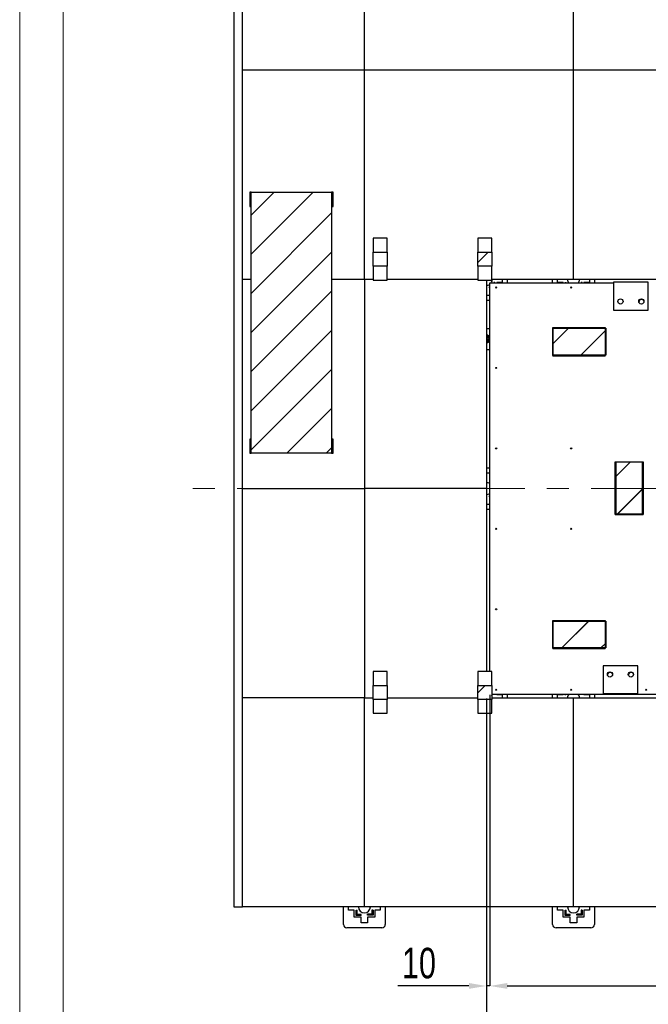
# Model space of a CAD drawing. Header units: millimetres. Extents: x 0 to 841, y 0 to 594.
# Tile 2 of 92: x 0 to 72, y 116 to 229. Entities that reach past the tile are written whole.
import ezdxf

# ---------------------------------------------------------------- set-up
doc = ezdxf.new("R2010")
doc.units = ezdxf.units.MM
doc.header["$PDSIZE"] = -1
doc.linetypes.add('CENTERX2', pattern=[20.32, 12.7, -2.54, 2.54, -2.54])
for name, color, linetype in [('COTES', 1, 'Continuous'), ('TRAIT-FINS', 9, 'Continuous'), ('TRAIT-MIXTES', 3, 'CENTERX2')]:
    doc.layers.add(name, color=color, linetype=linetype)
doc.layers.add('TRAIT-FORT', color=4, linetype='Continuous', lineweight=25)
doc.styles.add('SLDTEXTSTYLE0', font='TXT', dxfattribs={"width": 0.75})
doc.dimstyles.new('SLDDIMSTYLE3', dxfattribs={"dimtxt": 3.5, "dimasz": 2, "dimexe": 0, "dimexo": 0.0625, "dimgap": 0.875, "dimtad": 1, "dimlfac": 25, "dimrnd": 1e-09, "dimzin": 12, "dimdsep": 46, "dimtxsty": 'SLDTEXTSTYLE0', "dimsah": 1, "dimcen": 0.09, "dimadec": 0, "dimazin": 3, "dimtfac": 1, "dimtofl": 0, "dimtmove": 0, "dimatfit": 3, "dimfxl": 1, "dimfrac": 2, "dimtolj": 1, "dimtzin": 12, "dimarcsym": 0})
doc.dimstyles.new('SLDDIMSTYLE4', dxfattribs={"dimtxt": 3.5, "dimasz": 2, "dimexe": 0, "dimexo": 0.0625, "dimgap": 0.875, "dimtad": 1, "dimlfac": 25, "dimrnd": 1e-09, "dimzin": 12, "dimdsep": 46, "dimtxsty": 'SLDTEXTSTYLE0', "dimsah": 1, "dimcen": 0.09, "dimadec": 0, "dimazin": 3, "dimtfac": 1, "dimtmove": 0, "dimatfit": 0, "dimfxl": 1, "dimfrac": 2, "dimtolj": 1, "dimtzin": 12, "dimarcsym": 0})

# ---------------------------------------------------------------- blocks, each defined once
blk = doc.blocks.new('_D_14')
at = {"layer": 'COTES', "color": 0, "lineweight": -2, "transparency": 16777216}
for p, q in [((53.97, 151.14), (53.97, 117.74)), ((159.17, 151.14), (159.17, 117.74)), ((55.97, 117.74), (157.17, 117.74))]:
    blk.add_line(p, q, dxfattribs=at)
at = {"layer": 'COTES', "color": 0, "transparency": 16777216}
for points in [[(55.97, 118.08), (55.97, 117.41), (53.97, 117.74)], [(157.17, 118.08), (157.17, 117.41), (159.17, 117.74)]]:
    blk.add_solid(points, dxfattribs=at)
at = {"layer": 'Defpoints', "color": 0, "transparency": 16777216}
for p in [(53.97, 151.21), (159.17, 151.21), (159.17, 117.74)]:
    blk.add_point(p, dxfattribs=at)
at = {"layer": 'COTES', "color": 0, "transparency": 16777216, "insert": (106.57, 122.12), "char_height": 3.5, "attachment_point": 2, "style": 'SLDTEXTSTYLE0'}
blk.add_mtext('\\A1;2630', dxfattribs=at)
blk = doc.blocks.new('_D_16')
at = {"layer": 'COTES', "color": 0, "lineweight": -2, "transparency": 16777216}
for p, q in [((53.57, 150.74), (53.57, 108.41)), ((159.57, 150.74), (159.57, 108.41)), ((157.57, 108.41), (55.57, 108.41))]:
    blk.add_line(p, q, dxfattribs=at)
at = {"layer": 'COTES', "color": 0, "transparency": 16777216}
for points in [[(55.57, 108.74), (55.57, 108.07), (53.57, 108.41)], [(157.57, 108.74), (157.57, 108.07), (159.57, 108.41)]]:
    blk.add_solid(points, dxfattribs=at)
at = {"layer": 'Defpoints', "color": 0, "transparency": 16777216}
for p in [(53.57, 150.81), (159.57, 150.81), (53.57, 108.41)]:
    blk.add_point(p, dxfattribs=at)
at = {"layer": 'COTES', "color": 0, "transparency": 16777216, "insert": (106.57, 112.78), "char_height": 3.5, "attachment_point": 2, "style": 'SLDTEXTSTYLE0'}
blk.add_mtext('\\A1;2650', dxfattribs=at)
blk = doc.blocks.new('_D_17')
at = {"layer": 'COTES', "color": 0, "lineweight": -2, "transparency": 16777216}
for p, q in [((53.57, 150.74), (53.57, 117.74)), ((53.97, 151.14), (53.97, 117.74)), ((51.57, 117.74), (43.42, 117.74)), ((53.97, 117.74), (53.57, 117.74)), ((55.97, 117.74), (57.97, 117.74))]:
    blk.add_line(p, q, dxfattribs=at)
at = {"layer": 'COTES', "color": 0, "transparency": 16777216}
for points in [[(51.57, 118.08), (51.57, 117.41), (53.57, 117.74)], [(55.97, 118.08), (55.97, 117.41), (53.97, 117.74)]]:
    blk.add_solid(points, dxfattribs=at)
at = {"layer": 'Defpoints', "color": 0, "transparency": 16777216}
for p in [(53.57, 150.81), (53.97, 151.21), (53.57, 117.74)]:
    blk.add_point(p, dxfattribs=at)
at = {"layer": 'COTES', "color": 0, "transparency": 16777216, "insert": (45.83, 122.12), "char_height": 3.5, "attachment_point": 2, "style": 'SLDTEXTSTYLE0'}
blk.add_mtext('\\A1;10', dxfattribs=at)

msp = doc.modelspace()

# ---------------------------------------------------------------- hatches: boundary and pattern name
at = {"layer": 'TRAIT-FINS'}
h = msp.add_hatch(dxfattribs=at)
h.set_pattern_fill('ANSI31', color=256, style=0)
h.paths.add_polyline_path([(35.80711, 178.8556), (35.80711, 208.80378), (26.58427, 208.80378), (26.58427, 178.8556)], flags=0)
h = msp.add_hatch(dxfattribs=at)
h.set_pattern_fill('ANSI31', color=256, style=0)
h.paths.add_polyline_path([(42.18974, 200.33966), (42.18974, 201.93966), (40.58974, 201.93966), (40.58974, 200.33966)], flags=0)
h = msp.add_hatch(dxfattribs=at)
h.set_pattern_fill('ANSI31', color=256, style=0)
h.paths.add_polyline_path([(54.18974, 200.33966), (54.18974, 201.93966), (52.58974, 201.93966), (52.58974, 200.33966)], flags=0)
h = msp.add_hatch(dxfattribs=at)
h.set_pattern_fill('ANSI32', color=256, style=0)
h.paths.add_polyline_path([(67.19666, 190.08158), (67.19666, 193.28158), (61.19666, 193.28158), (61.19666, 190.08158)], flags=0)
h = msp.add_hatch(dxfattribs=at)
h.set_pattern_fill('ANSI31', color=256, style=0)
h.paths.add_polyline_path([(61.20333, 190.12799), (67.26173, 190.12799), (67.26173, 193.19758), (61.20333, 193.19758)], flags=0)
h = msp.add_hatch(dxfattribs=at)
h.set_pattern_fill('ANSI32', color=256, style=0)
h.paths.add_polyline_path([(71.55666, 171.88158), (71.55666, 177.88158), (68.35666, 177.88158), (68.35666, 171.88158)], flags=0)
h = msp.add_hatch(dxfattribs=at)
h.set_pattern_fill('ANSI31', color=256, style=0)
h.paths.add_polyline_path([(68.47341, 177.84963), (68.47341, 171.872), (71.46223, 171.872), (71.46223, 177.84963)], flags=0)
h = msp.add_hatch(dxfattribs=at)
h.set_pattern_fill('ANSI32', color=256, style=0)
h.paths.add_polyline_path([(67.19666, 156.48158), (67.19666, 159.68158), (61.19666, 159.68158), (61.19666, 156.48158)], flags=0)
h = msp.add_hatch(dxfattribs=at)
h.set_pattern_fill('ANSI31', color=256, style=0)
h.paths.add_polyline_path([(61.20333, 156.52405), (67.26173, 156.52405), (67.26173, 159.59364), (61.20333, 159.59364)], flags=0)
h = msp.add_hatch(dxfattribs=at)
h.set_pattern_fill('ANSI31', color=256, style=0)
h.paths.add_polyline_path([(42.18974, 150.62813), (42.18974, 152.22813), (40.58974, 152.22813), (40.58974, 150.62813)], flags=0)
h = msp.add_hatch(dxfattribs=at)
h.set_pattern_fill('ANSI31', color=256, style=0)
h.paths.add_polyline_path([(54.18974, 150.62813), (54.18974, 152.22813), (52.58974, 152.22813), (52.58974, 150.62813)], flags=0)

# ---------------------------------------------------------------- linework, layer by layer
at = {"lineweight": 18}
for p, q in [((0, 594), (0, 0)), ((5, 589), (5, 5)), ((67.19666, 193.20643), (67.20934, 193.20643)), ((67.20934, 193.20643), (67.20934, 193.19758)), ((61.20934, 190.00643), (61.20934, 190.08158)), ((67.20934, 190.00643), (61.20934, 190.00643)), ((67.20934, 190.12799), (67.20934, 190.00643)), ((71.55666, 177.80643), (71.56934, 177.80643)), ((71.56934, 177.80643), (71.56934, 171.80643)), ((68.36934, 171.80643), (68.36934, 171.88158)), ((71.56934, 171.80643), (68.36934, 171.80643)), ((67.19666, 159.60643), (67.20934, 159.60643)), ((67.20934, 159.60643), (67.20934, 159.59364)), ((61.20934, 156.40643), (61.20934, 156.48158)), ((67.20934, 156.40643), (61.20934, 156.40643)), ((67.20934, 156.52405), (67.20934, 156.40643))]:
    msp.add_line(p, q, dxfattribs=at)
at = {"layer": 'TRAIT-FORT', "lineweight": 25}
for p, q in [((24.58427, 318.80643), (24.58427, 126.80643)), ((25.56934, 222.80643), (25.56934, 246.80643)), ((39.56934, 222.80643), (39.56934, 246.80643)), ((63.56934, 222.80643), (63.56934, 246.80643)), ((39.56934, 222.80643), (25.56934, 222.80643)), ((25.56934, 198.80643), (25.56934, 222.80643)), ((63.56934, 222.80643), (39.56934, 222.80643)), ((39.56934, 198.80643), (39.56934, 222.80643)), ((87.56934, 222.80643), (63.56934, 222.80643)), ((63.56934, 198.80643), (63.56934, 222.80643)), ((26.58427, 208.80378), (26.40899, 208.80378)), ((26.40899, 208.80378), (26.40899, 207.19157)), ((26.58427, 178.8556), (26.58427, 208.80378)), ((26.58427, 208.80378), (35.80711, 208.80378)), ((35.99072, 208.80378), (35.80711, 208.80378)), ((35.80711, 208.80378), (35.80711, 178.8556)), ((35.99072, 207.19157), (35.99072, 208.80378)), ((26.40899, 207.19157), (26.58427, 207.19157)), ((35.80711, 207.19157), (35.99072, 207.19157)), ((42.18974, 203.53966), (40.58974, 203.53966)), ((40.58974, 203.53966), (40.58974, 201.93966)), ((42.18974, 201.93966), (42.18974, 203.53966)), ((54.18974, 203.53966), (52.58974, 203.53966)), ((52.58974, 203.53966), (52.58974, 201.93966)), ((54.18974, 201.93966), (54.18974, 203.53966)), ((40.58974, 200.33966), (40.58974, 201.93966)), ((40.58974, 201.93966), (42.18974, 201.93966)), ((42.18974, 201.93966), (42.18974, 200.33966)), ((52.58974, 200.33966), (52.58974, 201.93966)), ((52.58974, 201.93966), (54.18974, 201.93966)), ((54.18974, 201.93966), (54.18974, 200.33966)), ((42.18974, 200.33966), (40.58974, 200.33966)), ((40.58974, 200.33966), (40.58974, 198.73966)), ((42.18974, 198.73966), (42.18974, 200.33966)), ((54.18974, 200.33966), (52.58974, 200.33966)), ((52.58974, 200.33966), (52.58974, 198.73966)), ((54.18974, 198.73966), (54.18974, 200.33966)), ((26.58427, 198.80643), (25.56934, 198.80643)), ((25.56934, 174.80643), (25.56934, 198.80643)), ((39.56934, 198.80643), (35.80711, 198.80643)), ((40.58974, 198.80643), (39.56934, 198.80643)), ((39.56934, 198.80643), (39.56934, 174.80643)), ((40.58974, 198.73966), (42.18974, 198.73966)), ((52.58974, 198.80643), (42.18974, 198.80643)), ((52.58974, 198.73966), (54.18974, 198.73966)), ((53.56934, 198.73966), (53.56934, 174.80643)), ((53.96934, 197.96539), (53.93534, 197.96539)), ((53.93534, 197.84539), (53.93534, 197.96539)), ((53.96934, 197.84539), (53.93534, 197.84539)), ((53.96934, 153.82813), (53.96934, 198.40643)), ((53.96934, 198.40643), (68.15666, 198.40643)), ((63.56934, 198.80643), (54.18974, 198.80643)), ((54.43534, 198.44043), (54.43534, 198.40643)), ((54.55534, 198.44043), (54.43534, 198.44043)), ((54.55534, 198.44043), (54.55534, 198.40643)), ((54.75534, 198.44043), (54.75534, 198.40643)), ((55.39534, 198.44043), (54.75534, 198.44043)), ((55.39534, 198.80643), (55.39534, 198.44043)), ((55.96934, 198.80643), (55.96934, 198.40643)), ((61.16934, 198.40643), (61.16934, 198.80643)), ((61.74334, 198.44043), (61.74334, 198.80643)), ((62.38334, 198.44043), (61.74334, 198.44043)), ((62.38334, 198.40643), (62.38334, 198.44043)), ((62.6083, 198.40643), (62.6083, 198.44043)), ((62.6083, 198.44043), (62.7283, 198.44043)), ((62.7283, 198.40643), (62.7283, 198.44043)), ((87.56934, 198.80643), (63.56934, 198.80643)), ((64.55534, 198.44043), (64.43534, 198.44043)), ((64.43534, 198.44043), (64.43534, 198.40643)), ((64.55534, 198.44043), (64.55534, 198.40643)), ((64.75534, 198.44043), (64.75534, 198.40643)), ((65.39534, 198.44043), (64.75534, 198.44043)), ((65.39534, 198.80643), (65.39534, 198.44043)), ((65.96934, 198.80643), (65.96934, 198.40643)), ((68.15666, 198.48158), (68.15666, 195.28158)), ((72.15666, 198.48158), (68.15666, 198.48158)), ((72.15666, 195.28158), (72.15666, 198.48158)), ((53.93534, 196.98043), (53.56934, 196.98043)), ((53.96934, 197.62043), (53.93534, 197.62043)), ((53.93534, 197.62043), (53.93534, 196.98043)), ((53.96934, 196.40643), (53.56934, 196.40643)), ((71.06934, 196.20643), (71.06945, 196.19838)), ((68.15666, 195.28158), (72.15666, 195.28158)), ((61.19666, 190.08158), (61.19666, 193.28158)), ((61.19666, 193.28158), (67.19666, 193.28158)), ((61.20333, 193.19758), (61.20333, 190.12799)), ((61.20333, 193.19758), (67.26173, 193.19758)), ((67.19666, 193.28158), (67.19666, 190.08158)), ((67.26173, 193.19758), (67.26173, 190.12799)), ((53.96934, 193.15177), (53.56934, 193.15177)), ((53.56934, 192.33688), (53.57969, 192.33499)), ((53.56934, 192.33672), (53.57969, 192.33499)), ((53.65509, 191.5894), (53.56934, 191.60502)), ((53.56934, 190.75177), (53.96934, 190.75177)), ((67.19666, 190.08158), (61.19666, 190.08158)), ((67.26173, 190.12799), (61.20333, 190.12799)), ((26.58427, 180.4678), (26.40899, 180.4678)), ((26.40899, 180.4678), (26.40899, 178.8556)), ((35.99072, 180.4678), (35.80711, 180.4678)), ((35.99072, 178.8556), (35.99072, 180.4678)), ((26.40899, 178.8556), (26.58427, 178.8556)), ((35.80711, 178.8556), (26.58427, 178.8556)), ((35.80711, 178.8556), (35.99072, 178.8556)), ((68.35666, 171.88158), (68.35666, 177.88158)), ((68.35666, 177.88158), (71.55666, 177.88158)), ((71.46223, 177.84963), (68.47341, 177.84963)), ((68.47341, 171.872), (68.47341, 177.84963)), ((71.46223, 177.84963), (71.46223, 171.872)), ((71.55666, 177.88158), (71.55666, 171.88158)), ((53.56934, 177.20643), (53.96934, 177.20643)), ((53.56934, 176.63243), (53.93534, 176.63243)), ((53.93534, 176.63243), (53.93534, 175.99243)), ((53.93534, 175.99243), (53.96934, 175.99243)), ((53.93534, 175.79243), (53.93534, 175.67243)), ((53.93534, 175.79243), (53.96934, 175.79243)), ((53.93534, 175.67243), (53.96934, 175.67243)), ((25.56934, 174.80643), (39.56934, 174.80643)), ((25.56934, 150.80643), (25.56934, 174.80643)), ((39.56934, 174.80643), (39.56934, 150.80643)), ((53.56934, 174.80643), (39.56934, 174.80643)), ((53.56934, 174.80643), (53.56934, 153.82813)), ((53.93534, 172.98043), (53.56934, 172.98043)), ((53.93534, 173.84539), (53.93534, 173.96539)), ((53.96934, 173.96539), (53.93534, 173.96539)), ((53.96934, 173.84539), (53.93534, 173.84539)), ((53.96934, 173.62043), (53.93534, 173.62043)), ((53.93534, 173.62043), (53.93534, 172.98043)), ((53.96934, 172.40643), (53.56934, 172.40643)), ((71.55666, 171.88158), (68.35666, 171.88158)), ((71.46223, 171.872), (68.47341, 171.872)), ((61.19666, 156.48158), (61.19666, 159.68158)), ((61.19666, 159.68158), (67.19666, 159.68158)), ((61.20333, 159.59364), (61.20333, 156.52405)), ((61.20333, 159.59364), (67.26173, 159.59364)), ((67.19666, 159.68158), (67.19666, 156.48158)), ((67.26173, 159.59364), (67.26173, 156.52405)), ((67.19666, 156.48158), (61.19666, 156.48158)), ((67.26173, 156.52405), (61.20333, 156.52405)), ((42.18974, 153.82813), (40.58974, 153.82813)), ((40.58974, 153.82813), (40.58974, 152.22813)), ((42.18974, 152.22813), (42.18974, 153.82813)), ((52.58974, 153.82813), (52.58974, 152.22813)), ((54.18974, 153.82813), (52.58974, 153.82813)), ((54.18974, 152.22813), (54.18974, 153.82813)), ((70.95666, 154.48158), (66.95666, 154.48158)), ((66.95666, 154.48158), (66.95666, 151.28158)), ((70.95666, 151.28158), (70.95666, 154.48158)), ((67.46934, 153.40643), (67.46945, 153.3984)), ((69.86934, 153.40643), (69.86945, 153.3984)), ((40.58974, 152.22813), (42.18974, 152.22813)), ((40.58974, 150.62813), (40.58974, 152.22813)), ((42.18974, 152.22813), (42.18974, 150.62813)), ((52.58974, 150.62813), (52.58974, 152.22813)), ((52.58974, 152.22813), (54.18974, 152.22813)), ((54.18974, 152.22813), (54.18974, 150.62813)), ((39.56934, 150.80643), (25.56934, 150.80643)), ((25.56934, 126.80643), (25.56934, 150.80643)), ((39.56934, 126.80643), (39.56934, 150.80643)), ((39.56934, 150.80643), (40.58974, 150.80643)), ((42.18974, 150.62813), (40.58974, 150.62813)), ((40.58974, 150.62813), (40.58974, 149.02813)), ((42.18974, 150.80643), (52.58974, 150.80643)), ((42.18974, 149.02813), (42.18974, 150.62813)), ((54.18974, 150.62813), (52.58974, 150.62813)), ((52.58974, 150.62813), (52.58974, 149.02813)), ((54.18974, 151.20643), (107.16934, 151.20643)), ((54.18974, 150.80643), (63.56934, 150.80643)), ((54.18974, 149.02813), (54.18974, 150.62813)), ((54.41038, 151.20643), (54.41038, 151.17243)), ((54.53038, 151.17243), (54.41038, 151.17243)), ((54.53038, 151.20643), (54.53038, 151.17243)), ((54.75534, 151.20643), (54.75534, 151.17243)), ((54.75534, 151.17243), (55.39534, 151.17243)), ((55.39534, 151.17243), (55.39534, 150.80643)), ((55.96934, 151.20643), (55.96934, 150.80643)), ((61.16934, 150.80643), (61.16934, 151.20643)), ((61.74334, 151.17243), (62.38334, 151.17243)), ((61.74334, 150.80643), (61.74334, 151.17243)), ((62.38334, 151.17243), (62.38334, 151.20643)), ((62.58334, 151.17243), (62.58334, 151.20643)), ((62.58334, 151.17243), (62.70334, 151.17243)), ((62.70334, 151.17243), (62.70334, 151.20643)), ((63.56934, 126.80643), (63.56934, 150.80643)), ((63.56934, 150.80643), (87.56934, 150.80643)), ((64.41038, 151.20643), (64.41038, 151.17243)), ((64.53038, 151.17243), (64.41038, 151.17243)), ((64.53038, 151.20643), (64.53038, 151.17243)), ((64.75534, 151.20643), (64.75534, 151.17243)), ((64.75534, 151.17243), (65.39534, 151.17243)), ((65.39534, 151.17243), (65.39534, 150.80643)), ((65.96934, 151.20643), (65.96934, 150.80643)), ((66.95666, 151.28158), (70.95666, 151.28158)), ((40.58974, 149.02813), (42.18974, 149.02813)), ((52.58974, 149.02813), (54.18974, 149.02813)), ((24.58427, 126.80643), (25.56934, 126.80643)), ((39.56934, 126.80643), (25.56934, 126.80643)), ((37.16934, 124.80643), (37.16934, 126.80643)), ((37.74334, 126.44043), (37.74334, 126.80643)), ((63.56934, 126.80643), (39.56934, 126.80643)), ((41.39534, 126.80643), (41.39534, 126.44043)), ((41.96934, 126.80643), (41.96934, 124.80643)), ((61.16934, 124.80643), (61.16934, 126.80643)), ((61.74334, 126.44043), (61.74334, 126.80643)), ((87.56934, 126.80643), (63.56934, 126.80643)), ((65.39534, 126.80643), (65.39534, 126.44043)), ((65.96934, 126.80643), (65.96934, 124.80643)), ((38.38334, 126.44043), (37.74334, 126.44043)), ((38.38334, 125.62043), (38.38334, 126.44043)), ((39.20334, 125.62043), (38.38334, 125.62043)), ((38.6083, 126.44043), (38.7283, 126.44043)), ((38.6083, 125.82043), (38.6083, 126.44043)), ((39.20334, 125.82043), (38.6083, 125.82043)), ((38.7283, 125.94043), (38.7283, 126.44043)), ((39.20334, 125.94043), (38.7283, 125.94043)), ((39.20334, 125.82043), (39.20334, 125.94043)), ((39.20334, 124.98043), (39.20334, 125.62043)), ((39.93534, 125.84539), (39.93534, 125.96539)), ((40.43534, 125.96539), (39.93534, 125.96539)), ((40.55534, 125.84539), (39.93534, 125.84539)), ((39.93534, 125.62043), (39.93534, 124.98043)), ((40.75534, 125.62043), (39.93534, 125.62043)), ((40.43534, 126.44043), (40.43534, 125.96539)), ((40.55534, 126.44043), (40.43534, 126.44043)), ((40.55534, 126.44043), (40.55534, 125.84539)), ((41.39534, 126.44043), (40.75534, 126.44043)), ((40.75534, 126.44043), (40.75534, 125.62043)), ((62.38334, 126.44043), (61.74334, 126.44043)), ((62.38334, 125.62043), (62.38334, 126.44043)), ((63.20334, 125.62043), (62.38334, 125.62043)), ((62.6083, 125.82043), (62.6083, 126.44043)), ((62.6083, 126.44043), (62.7283, 126.44043)), ((63.20334, 125.82043), (62.6083, 125.82043)), ((62.7283, 125.94043), (62.7283, 126.44043)), ((63.20334, 125.94043), (62.7283, 125.94043)), ((63.20334, 125.82043), (63.20334, 125.94043)), ((63.20334, 124.98043), (63.20334, 125.62043)), ((64.43534, 125.96539), (63.93534, 125.96539)), ((63.93534, 125.84539), (63.93534, 125.96539)), ((64.55534, 125.84539), (63.93534, 125.84539)), ((64.75534, 125.62043), (63.93534, 125.62043)), ((63.93534, 125.62043), (63.93534, 124.98043)), ((64.55534, 126.44043), (64.43534, 126.44043)), ((64.43534, 126.44043), (64.43534, 125.96539)), ((64.55534, 126.44043), (64.55534, 125.84539)), ((65.39534, 126.44043), (64.75534, 126.44043)), ((64.75534, 126.44043), (64.75534, 125.62043)), ((41.56934, 124.40643), (37.56934, 124.40643)), ((39.93534, 124.98043), (39.20334, 124.98043)), ((65.56934, 124.40643), (61.56934, 124.40643)), ((63.93534, 124.98043), (63.20334, 124.98043))]:
    msp.add_line(p, q, dxfattribs=at)
for centre, radius in [((54.68934, 197.88643), 0.064), ((63.30267, 197.88643), 0.064), ((68.95666, 196.28158), 0.3), ((71.35666, 196.28158), 0.3), ((54.68934, 188.65443), 0.064), ((54.68934, 179.42243), 0.064), ((63.30267, 179.42243), 0.064), ((54.68934, 170.19043), 0.064), ((63.30267, 170.19043), 0.064), ((54.68934, 160.95843), 0.064), ((67.75666, 153.48158), 0.3), ((70.15666, 153.48158), 0.3), ((54.68934, 151.72643), 0.064), ((63.30267, 151.72643), 0.064), ((71.91601, 151.72643), 0.064)]:
    msp.add_circle(centre, radius, dxfattribs=at)
for centre, radius, start, end in [((53.56934, 198.80643), 0.68, 270, 306.0318791), ((53.56934, 198.80643), 0.68, 323.9681209, 0), ((63.56934, 198.80643), 0.68, 180, 216.0318791), ((63.56934, 198.80643), 0.68, 323.9681209, 0), ((71.36934, 196.20643), 0.3, 17.6159735, 180), ((53.51515, 191.98083), 0.48, 18.8736921, 83.5174472), ((53.51515, 191.98083), 0.24, 283.0500026, 76.9499974), ((53.51515, 191.98083), 0.18, 287.5217859, 72.4782141), ((53.51515, 191.98083), 0.16, 289.7978105, 70.2021895), ((53.51515, 191.98083), 0.36, 19.6720888, 79.6720888), ((53.51515, 191.98083), 0.36, 319.6720888, 19.6720888), ((53.51515, 191.98083), 0.36, 278.6578859, 319.6720888), ((53.51515, 191.98083), 0.48, 276.4825528, 319.6720888), ((53.51515, 191.98083), 0.48, 319.6720888, 341.1263079), ((53.56934, 174.80643), 0.68, 53.9681209, 90), ((53.56934, 174.80643), 0.68, 270, 306.0318791), ((67.76934, 153.40643), 0.3, 17.6202774, 180), ((70.16934, 153.40643), 0.3, 17.6187344, 180), ((53.56934, 150.80643), 0.68, 0, 24.1677292), ((63.56934, 150.80643), 0.68, 143.9681209, 180), ((63.56934, 150.80643), 0.68, 0, 36.0318791), ((39.56934, 126.80643), 0.68, 180, 270), ((39.56934, 126.80643), 0.68, 270, 0), ((63.56934, 126.80643), 0.68, 180, 270), ((63.56934, 126.80643), 0.68, 270, 0), ((37.56934, 124.80643), 0.4, 180, 270), ((41.56934, 124.80643), 0.4, 270, 0), ((61.56934, 124.80643), 0.4, 180, 270), ((65.56934, 124.80643), 0.4, 270, 0)]:
    msp.add_arc(centre, radius, start, end, dxfattribs=at)
for points, knots in [([(53.57969, 192.33499), (53.60855, 192.32973), (53.66701, 192.31908), (53.73488, 192.30671), (53.7735, 192.29967), (53.78417, 192.29773)], [0, 0, 0, 0, 0.413688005, 0.838027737, 1, 1, 1, 1]), ([(53.78417, 192.29773), (53.79538, 192.26637), (53.81811, 192.2028), (53.84202, 192.13591), (53.85414, 192.10202)], [0, 0, 0, 0, 0.493244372, 1, 1, 1, 1]), ([(53.85414, 192.10202), (53.86401, 192.07439), (53.88402, 192.01844), (53.90724, 191.95348), (53.92045, 191.91651), (53.92411, 191.9063)], [0, 0, 0, 0, 0.413688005, 0.838027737, 1, 1, 1, 1]), ([(53.7896, 191.74785), (53.77061, 191.72548), (53.73215, 191.68018), (53.68751, 191.62759), (53.6621, 191.59766), (53.65509, 191.5894)], [0, 0, 0, 0, 0.413688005, 0.838027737, 1, 1, 1, 1]), ([(53.92411, 191.9063), (53.90255, 191.88091), (53.85886, 191.82944), (53.81289, 191.77529), (53.7896, 191.74785)], [0, 0, 0, 0, 0.493244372, 1, 1, 1, 1])]:
    msp.add_open_spline(points, degree=3, knots=knots, dxfattribs=at)
at = {"layer": 'TRAIT-MIXTES', "lineweight": 18}
msp.add_line((159.56934, 174.80643), (18.98829, 174.80643), dxfattribs=at)

# ---------------------------------------------------------------- dimensions: what is measured, and where the dimension line sits
at = {"layer": 'COTES'}
for base, p1, p2, dimstyle, picture, middle in [((53.56934, 117.74449), (53.96934, 151.20643), (53.56934, 150.80643), 'SLDDIMSTYLE4', '_D_17', (45.82998, 117.74449)), ((53.56934, 108.40643), (159.56934, 150.80643), (53.56934, 150.80643), 'SLDDIMSTYLE3', '_D_16', (106.56934, 108.40643)), ((159.16934, 117.74449), (53.96934, 151.20643), (159.16934, 151.20643), 'SLDDIMSTYLE3', '_D_14', (106.56934, 117.74449))]:
    dim = msp.add_linear_dim(base=base, p1=p1, p2=p2, angle=0, dimstyle=dimstyle, dxfattribs=at)
    dim.commit()
    dim.dimension.update_dxf_attribs({"geometry": picture, "text_midpoint": middle, "dimtype": 160})

doc.saveas('drawing.dxf')
